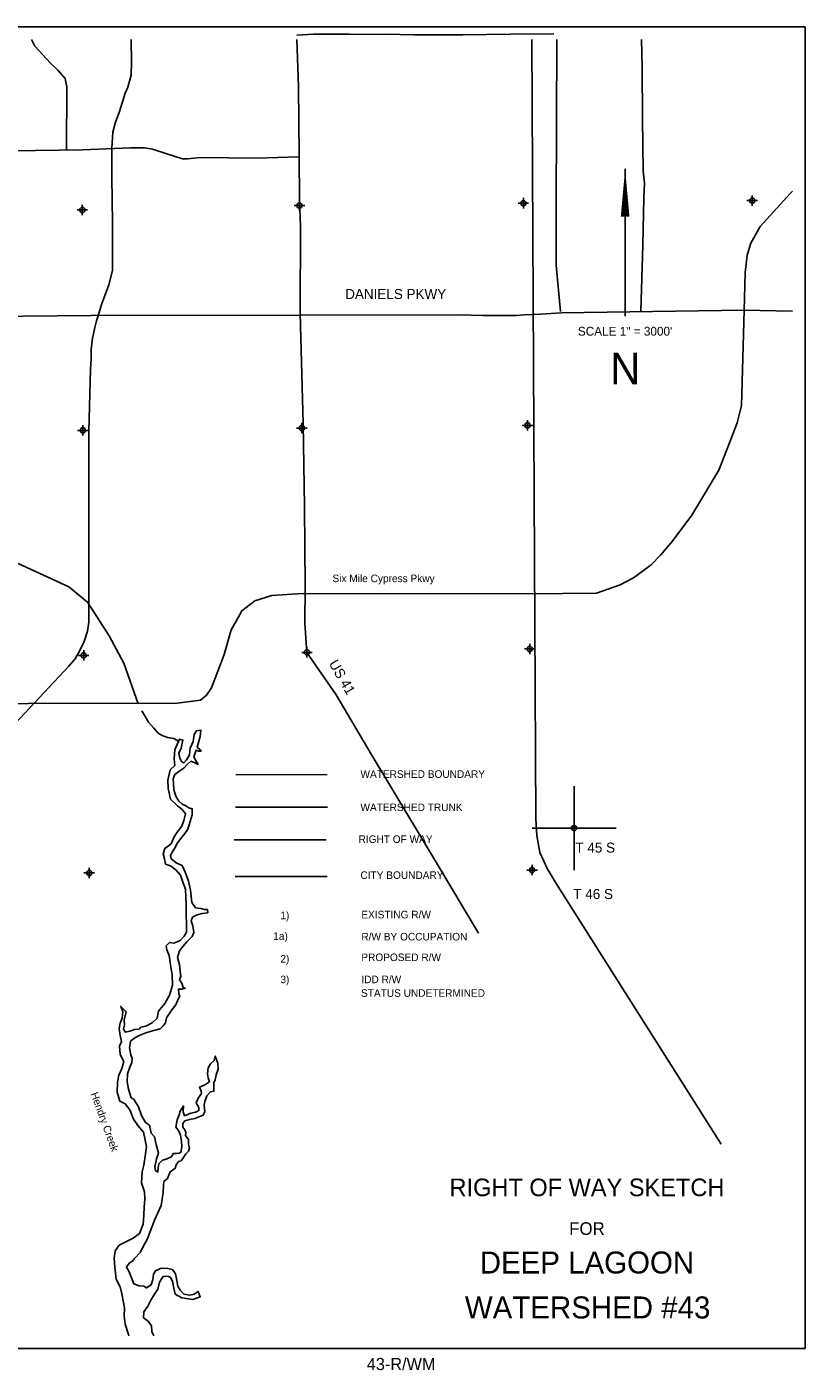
# Model space of a CAD drawing. Extents: x 178985 to 226985, y 779907 to 812668.
# Tile 3 of 3: x 208435 to 226985, y 779907 to 811994. Entities that reach past the tile are written whole.
import ezdxf
from ezdxf.enums import TextEntityAlignment as Align

# ---------------------------------------------------------------- set-up
doc = ezdxf.new("R2010")
doc.units = 0
doc.header["$LTSCALE"] = 800
doc.header["$PDMODE"] = 34
doc.header["$PDSIZE"] = 125
for name, pattern in [('DASHED', [0]), ('PHANTOM', [0]), ('STREAM', [0])]:
    doc.linetypes.add(name, pattern=pattern)
doc.layers.get('0').update_dxf_attribs({"linetype": 'CONTINUOUS'})
for name, color, linetype in [('BORDER', 1, 'CONTINUOUS'), ('CITY', 14, 'DASHED'), ('MAJROADS', 9, 'CONTINUOUS'), ('ROW', 6, 'PHANTOM'), ('RR', 13, 'CONTINUOUS'), ('SEC', 2, 'CONTINUOUS'), ('TEXT', 7, 'CONTINUOUS'), ('TRUNKS', 5, 'STREAM'), ('WATER', 4, 'CONTINUOUS'), ('WSHEDS', 3, 'CONTINUOUS')]:
    doc.layers.add(name, color=color, linetype=linetype)

# ---------------------------------------------------------------- blocks, each defined once
blk = doc.blocks.new('TICK')
at = {"color": 0}
for points in [[(500, 0), (500, 1000)], [(0, 500), (1000, 500)]]:
    blk.add_lwpolyline(points, dxfattribs=at)
blk.add_point((500, 500), dxfattribs=at)

msp = doc.modelspace()

# ---------------------------------------------------------------- linework, layer by layer
at = {"layer": 'BORDER', "color": 0}
msp.add_lwpolyline([(178984.653, 780493.672), (178984.653, 811993.672), (226984.653, 811993.672), (226984.653, 780493.672)], close=True, dxfattribs=at)
at = {"layer": 'CITY', "color": 0}
msp.add_lwpolyline([(213397.968, 791745.739), (215592.475, 791745.739)], dxfattribs=at)
at = {"layer": 'MAJROADS', "color": 0}
for points in [[(214868.094, 811794.729), (215269.863, 811823.548), (216124.534, 811817.241), (216476.457, 811814.644), (216987.646, 811819.251), (217657.914, 811805.926), (218822.674, 811805.71), (219954.041, 811822.5), (220993.176, 811831.591)], [(210916.874, 811693.672), (210925.022, 811157.678), (210915.83, 810843.996), (210840.997, 810560.961), (210777.561, 810415.712), (210641.188, 809977.416), (210534.422, 809698.704), (210482.304, 809487.387), (210462.427, 809105.862), (210461.315, 808408.372), (210478.315, 807330.968), (210473.403, 806193.948), (210452.523, 806089.031), (210384.281, 805844.709), (210210.746, 805380.163), (210162.324, 805210.012), (210096.321, 804989.696), (210050.107, 804830.455), (210001.481, 804572.989), (209965.931, 804306.762), (209969.754, 804075.368), (209953.906, 803833.106), (209906.786, 802355.409), (209907.155, 799718.493), (209907.045, 797808.477), (209882.517, 797588.064), (209803.366, 797345.95), (209698.082, 797130.092), (209588.473, 796931.707), (209433.086, 796759.624), (207432.94, 794627.275)], [(208540.558, 811693.672), (208622.494, 811532.892), (208998.09, 811127.351), (209174.315, 810965.67), (209348.175, 810768.038), (209388.105, 810567.774), (209376.827, 809068.96)], [(214871.467, 811693.672), (214909.213, 810562.71), (214922.208, 808928.708), (214930.996, 807856.131), (214960.028, 807252.627), (214944.587, 805174.749), (215017.202, 802543.203), (215052.78, 800565.494), (215063.72, 798655), (215057.245, 797783.632), (215109.831, 797086.633), (215807.054, 796077.122), (216642.827, 794663.24), (217040.078, 793998.346), (218198.816, 792070.944), (219195.702, 790391.456)], [(221066.639, 811693.672), (221052.917, 807738.832), (221048.409, 806315.895), (221153.031, 805207.62)], [(223086.039, 811693.672), (223098.902, 811028.372), (223106.695, 809813.275), (223122.558, 808556.221), (223153.972, 808271.084), (223142.996, 807919.223), (223117.89, 806788.165), (223072.811, 805221.516)], [(207179.497, 809031.513), (208637.526, 809045.639), (209760.419, 809062.296), (210900.322, 809112.34), (211235.458, 809109.809), (211427.971, 809083.218), (211770.662, 808971.705), (212146.803, 808851.561), (212264.101, 808850.675), (212565.976, 808881.911), (213914.832, 808863.346), (214920.555, 808897.645)], [(226684.653, 808077.774), (226631.836, 808023.732), (225916.35, 807239.589), (225690.398, 806836.181), (225607.591, 806555.227), (225553.376, 806138.078), (225532.16, 805232.941), (225465.122, 802969.242), (225362.966, 802554.581), (225202.653, 802120.526), (224929.804, 801429.802), (224287.344, 800359.119), (223815.269, 799730.383), (223538.092, 799399.446), (223311.913, 799169.917), (222897.073, 798862.368), (222575.603, 798695.765), (222011.986, 798497.655), (220400.978, 798482.096), (215004.927, 798491.121), (214270.936, 798440.643), (213863.945, 798314.883), (213559.748, 798078.155), (213419.315, 797829.765), (213301.292, 797623.116), (213139.371, 797031.19), (212837.546, 796242.832), (212717.83, 796066.179), (212568.75, 795949.783), (212018.365, 795873.45), (208460.828, 795865.737), (204509.492, 795850.046)], [(226684.653, 805214.727), (225526.246, 805240.996), (221174.728, 805179.419), (220680.725, 805144.482), (220294.878, 805132.425), (220102.811, 805112.398), (219301.446, 805118.567), (218736.011, 805134.322), (214974.581, 805122.691), (209970.086, 805115.735), (201018.037, 805029.933)]]:
    msp.add_lwpolyline(points, dxfattribs=at)
at = {"layer": 'ROW', "color": 0}
msp.add_lwpolyline([(213378.663, 792618.053), (215568.592, 792618.053)], dxfattribs=at)
at = {"layer": 'RR', "color": 0}
msp.add_lwpolyline([(220472.185, 811693.672), (220564.345, 793119.149), (220592.087, 792723.164), (220663.817, 792315.151), (220835.557, 791935.071), (221047.309, 791578.963), (224986.426, 785365.83)], dxfattribs=at)
at = {"layer": 'SEC', "color": 0}
for p in [(225725.103, 807854.132), (209754.46, 807630.681), (214932.951, 807736.672), (220270.356, 807791.531), (209767.882, 802377.285), (214987.992, 802432.78), (220367.334, 802495.79), (209789.091, 797014.927), (215109.831, 797086.633), (220422.238, 797166.763), (209920.172, 791827.921), (220477.46, 791896.384)]:
    msp.add_point(p, dxfattribs=at)
at = {"layer": 'TEXT', "color": 0}
msp.add_line((222694.697, 808607.96), (222694.697, 805095.951), dxfattribs=at)
msp.add_lwpolyline([(222694.697, 808607.96, 0, 208.125, 0), (222694.697, 807470.387, 208.125, 208.125, 0)], format="xyseb", dxfattribs=at)
at = {"layer": 'TRUNKS', "color": 0}
for points in [[(211086.898, 795857.059), (210747.553, 796825.199), (210396.004, 797477.372), (209880.57, 798285.639), (209436.839, 798645.897), (206609.91, 799939.621), (205394.909, 800444.663)], [(211172.702, 795690.395), (211330.113, 795421.974), (211463.411, 795275.798), (211566.116, 795162.348), (211662.228, 795103.475), (211782.349, 795053.354), (211878.427, 795038.147), (211937.381, 795031.644), (211991.986, 795003.304), (212053.155, 794957.504)], [(213404.063, 793395.963), (215598.417, 793395.963)]]:
    msp.add_lwpolyline(points, dxfattribs=at)
at = {"layer": 'WATER', "color": 0}
msp.add_lwpolyline([(211456.461, 780793.672), (211414.162, 780898.351), (211406.671, 781032.365), (211323.664, 781141.757), (211215.374, 781226.197), (211224.683, 781368.473), (211317.661, 781501.825), (211385.578, 781643.715), (211478.611, 781785.44), (211554.789, 781910.53), (211597.753, 782077.702), (211682.359, 782211.109), (211791.256, 782218.765), (211858.014, 782184.835), (211907.698, 782100.78), (211940.085, 781933.112), (211972.637, 781790.56), (212131.107, 781697.417), (212390.431, 781662.219), (212566.692, 781728.04), (212517.284, 781853.957), (212424.747, 781787.584), (212315.74, 781763.183), (212173.575, 781789.238), (212090.457, 781881.885), (212032.512, 781982.74), (212008.277, 782116.863), (211975.834, 782276.159), (211901.144, 782377.124), (211792.468, 782402.958), (211633.392, 782404.005), (211499.048, 782346.28), (211448.263, 782262.887), (211439.064, 782137.356), (211396.375, 782012.045), (211287.038, 781937.41), (211220.334, 781979.713), (211111.548, 781988.802), (210986.238, 782031.491), (210945.092, 782140.608), (210862.636, 782333.724), (210804.69, 782434.578), (210880.703, 782534.551), (210947.958, 782575.972), (210990.206, 782634.304), (211141.956, 782792.387), (211209.817, 782925.904), (211303.016, 783092.746), (211371.263, 783284.87), (211473.495, 783552.126), (211634.885, 783902.719), (211660.995, 784053.257), (211678.842, 784220.595), (211688.261, 784379.615), (211697.24, 784471.657), (211789.832, 784546.402), (211849.486, 784705.092), (211899.941, 784738.251), (211967.251, 784788.044), (211992.919, 784871.603), (212052.022, 784946.569), (212110.739, 784962.928), (212152.987, 785021.259), (212220.683, 785129.659), (212288.103, 785196.197), (212313.716, 785271.384), (212289.205, 785363.645), (212289.921, 785472.486), (212248.445, 785531.369), (212215.231, 785573.451), (212224.045, 785640.375), (212199.368, 785707.52), (212149.52, 785766.457), (212150.126, 785858.554), (212200.746, 785916.83), (212309.808, 785949.603), (212435.559, 785973.893), (212553.103, 786023.356), (212637.048, 786056.295), (212679.461, 786139.743), (212663.708, 786290.556), (212672.687, 786382.598), (212723.803, 786516.225), (212808.133, 786607.771), (212891.967, 786623.964), (212892.574, 786716.061), (212893.29, 786824.902), (212918.903, 786900.088), (212944.792, 787017.136), (212995.908, 787150.764), (212988.473, 787293.15), (212922.596, 787461.039), (212896.817, 787360.735), (212812.542, 787277.562), (212753.329, 787185.852), (212735.648, 787043.631), (212751.731, 786943.052), (212784.614, 786850.735), (212717.304, 786800.942), (212658.477, 786767.838), (212549.305, 786718.32), (212590.561, 786625.948), (212598.548, 786567.286), (212514.107, 786458.996), (212471.529, 786350.431), (212529.419, 786241.204), (212528.923, 786165.852), (212453.296, 786124.486), (212344.289, 786100.086), (212193.2, 786042.471), (212160.317, 786134.788), (212169.626, 786277.063), (212085.076, 786152.028), (212067.725, 786060.042), (212016.719, 785943.159), (211982.072, 785767.56), (212048.555, 785691.767), (212098.018, 785574.223), (212122.198, 785431.727), (212129.689, 785297.713), (212103.745, 785172.293), (212061.717, 785147.451), (211994.683, 785139.519), (211919.331, 785140.015), (211885.401, 785073.257), (211826.574, 785040.153), (211751.002, 785007.159), (211667.112, 784982.593), (211582.782, 784891.048), (211565.431, 784799.062), (211556.397, 784698.648), (211498.011, 784732.524), (211481.872, 784824.73), (211507.706, 784933.406), (211525.002, 785017.02), (211567.746, 785150.703), (211518.834, 785351.971), (211478.185, 785536.439), (211395.067, 785629.087), (211354.417, 785813.555), (211262.762, 785881.14), (211163.395, 786049.25), (211097.739, 786250.628), (210981.738, 786435.593), (210923.352, 786469.468), (210857.695, 786670.846), (210825.363, 786846.887), (210835.003, 787039.397), (210886.285, 787198.142), (210937.235, 787306.653), (210946.269, 787407.066), (210913.331, 787491.011), (210880.943, 787658.679), (210907.108, 787817.589), (211008.128, 787900.652), (211108.927, 787950.225), (211268.444, 788016.157), (211427.85, 788065.344), (211612.373, 788114.366), (211688.221, 788189.222), (211738.896, 788255.87), (211764.785, 788372.918), (211824.053, 788473.001), (211891.639, 788564.657), (211984.507, 788681.264), (212044.05, 788823.209), (212077.926, 788881.596), (212053.249, 788948.74), (212045.593, 789057.636), (212129.317, 789057.085), (212204.834, 789081.706), (212163.083, 789098.727), (212130.254, 789199.416), (212072.199, 789283.526), (212106.239, 789367.029), (212090.266, 789484.353), (212074.513, 789635.166), (212025.436, 789811.317), (212068.346, 789970.117), (212152.786, 790078.408), (212245.599, 790186.642), (212372.012, 790311.402), (212414.535, 790411.595), (212390.465, 790570.836), (212349.375, 790688.325), (212383.415, 790771.828), (212492.642, 790829.719), (212610.076, 790862.437), (212744.145, 790878.3), (212736.268, 790953.706), (212669.289, 790954.147), (212577.358, 790979.871), (212451.883, 790997.442), (212368.985, 791123.579), (212353.233, 791274.393), (212337.425, 791416.834), (212288.623, 791634.847), (212247.478, 791743.964), (212206.277, 791844.708), (212131.973, 792004.279), (212006.772, 792063.713), (211873.475, 792165.064), (211857.227, 792240.525), (211899.64, 792323.974), (211950.425, 792407.367), (212026.714, 792549.202), (212102.727, 792649.175), (212195.595, 792765.782), (212271.663, 792874.127), (212323.11, 793057.989), (212374.391, 793216.734), (212375.328, 793359.065), (212291.714, 793376.361), (212225.066, 793427.036), (212133.245, 793469.504), (212058.335, 793536.979), (211983.755, 793654.689), (211934.512, 793805.723), (211927.132, 793956.481), (211919.531, 794073.75), (211962.054, 794173.943), (212054.647, 794248.688), (212172.356, 794323.268), (212256.687, 794414.814), (212340.907, 794489.614), (212441.155, 794455.463), (212516.231, 794413.105), (212458.23, 794505.587), (212416.975, 794597.959), (212425.623, 794639.766), (212468.256, 794756.704), (212535.07, 794731.146), (212585.304, 794730.815), (212560.463, 794772.843), (212493.814, 794823.518), (212528.076, 794940.511), (212562.502, 795082.621), (212580.239, 795233.214), (212479.66, 795217.131), (212420.447, 795125.42), (212394.227, 794958.138), (212326.201, 794799.503), (212308.409, 794640.538), (212240.658, 794523.765), (212173.183, 794448.854), (212123.169, 794482.675), (212081.858, 794566.674), (212057.513, 794684.053), (212108.519, 794800.936), (212151.648, 794993.226), (212068.09, 795018.894), (212042.476, 794943.708), (211957.54, 794760.066), (211947.79, 794550.811), (211963.487, 794391.625), (211845.557, 794283.556), (211793.725, 794041.087), (211800.774, 793840.094), (211857.728, 793588.537), (212024.128, 793428.359), (212140.736, 793335.491), (212215.426, 793234.526), (212172.517, 793075.726), (212129.773, 792942.043), (212019.995, 792800.429), (211943.927, 792692.084), (211875.845, 792525.077), (211724.371, 792408.855), (211681.682, 792283.545), (211714.4, 792166.111), (211738.69, 792040.359), (211855.628, 791997.726), (211980.608, 791904.803), (212038.774, 791837.438), (212096.995, 791778.445), (212162.707, 791585.439), (212212.004, 791442.778), (212219.054, 791241.785), (212234.806, 791090.972), (212233.208, 790848.172), (212239.872, 790588.573), (212238.715, 790412.752), (212179.502, 790321.042), (212086.744, 790221.179), (211935.6, 790155.192), (211835.241, 790172.598), (211750.966, 790089.425), (211767.105, 789997.219), (211824.83, 789862.875), (211856.831, 789636.599), (211897.15, 789401.897), (211903.869, 789150.67), (211835.347, 788916.683), (211725.183, 788716.462), (211573.267, 788533.262), (211538.675, 788366.034), (211420.745, 788257.965), (211269.491, 788175.233), (211152.112, 788150.887), (211109.919, 788100.928), (211001.023, 788093.272), (210891.961, 788060.499), (210782.955, 788036.098), (210733.161, 788103.408), (210758.94, 788203.712), (210751.339, 788320.98), (210802.896, 788521.587), (210669.764, 788648.055), (210719.172, 788522.138), (210701.38, 788363.173), (210658.747, 788246.235), (210632.803, 788120.814), (210656.818, 787953.201), (210689.37, 787810.65), (210638.419, 787702.139), (210653.842, 787501.092), (210744.836, 787333.037), (210693.499, 787165.92), (210625.473, 787007.286), (210590.881, 786840.058), (210589.338, 786605.631), (210646.511, 786387.563), (210780.084, 786328.074), (210887.988, 786185.027), (210978.596, 785958.366), (211078.073, 785807.001), (211210.984, 785647.044), (211284.131, 785311.652), (211257.471, 785077.39), (211222.549, 784859.928), (211179.639, 784701.128), (211169.558, 784441.639), (211235.105, 784223.516), (211242.375, 784056.013), (211232.79, 783871.875), (211223.095, 783670.993), (211204.917, 783453.421), (211119.76, 783236.289), (210968.285, 783120.068), (210791.914, 783037.501), (210632.287, 782954.825), (210539.309, 782821.472), (210513.034, 782645.817), (210528.346, 782428.025), (210559.962, 782143.143), (210659.273, 781966.661), (210700.033, 781798.938), (210764.808, 781463.601), (210755.113, 781262.718), (210778.962, 781069.988), (210852.715, 780826.692), (210862.796, 780793.672)], dxfattribs=at)
at = {"layer": 'WSHEDS', "color": 0, "const_width": 30}
msp.add_lwpolyline([(213407.503, 794168.31), (215592.658, 794168.31)], dxfattribs=at)

# ---------------------------------------------------------------- block references
at = {"color": 0, "xscale": 2, "yscale": 2, "zscale": 2}
msp.add_blockref('TICK', (220477.46, 791896.384), dxfattribs=at)

# ---------------------------------------------------------------- texts
at = {"layer": 'MAJROADS', "color": 0}
for s, height, p in [('DANIELS PKWY', 240, (216022.083, 805507.836)), ('Six Mile Cypress Pkwy', 180, (215719.205, 798759.382))]:
    msp.add_text(s, height=height, dxfattribs=at).set_placement(p)
msp.add_text('US 41', height=240, rotation=300, dxfattribs=at).set_placement((215623.315, 796821.036))
at = {"layer": 'TEXT', "color": 0}
for s, height, p in [('SCALE 1" = 3000\'', 209.79, (222693.899, 804635.072)), ('N', 749.25, (222698.394, 803478.247)), ('RIGHT OF WAY SKETCH', 420, (221784.875, 784123.46)), ('FOR', 300, (221784.875, 783201.742)), ('DEEP LAGOON', 525, (221784.875, 782280.025)), ('WATERSHED #43', 525, (221801.255, 781208.89)), ('43-R/WM', 290, (217355.898, 779978.099))]:
    msp.add_text(s, height=height, dxfattribs=at).set_placement(p, align=Align.CENTER)
for s, height, p in [('WATERSHED BOUNDARY', 180, (216385.807, 794094.896)), ('WATERSHED TRUNK', 180, (216385.807, 793302.845)), ('RIGHT OF WAY', 180, (216340.529, 792544.002)), ('T 45 S', 240, (221509.474, 792311.793)), ('CITY BOUNDARY', 180, (216385.312, 791685.832)), ('T 46 S', 240, (221460.595, 791206.351)), ('EXISTING R/W', 180, (216406.774, 790745.907)), ('1)', 180, (214476.801, 790724.987)), ('1a)', 180, (214306.842, 790233.558)), ('R/W BY OCCUPATION', 180, (216406.774, 790219.174)), ('2)', 180, (214476.801, 789692.13)), ('PROPOSED R/W', 180, (216406.774, 789727.745)), ('3)', 180, (214476.801, 789200.701)), ('IDD R/W ', 180, (216406.774, 789200.701)), ('STATUS UNDETERMINED', 180, (216399.384, 788875.562))]:
    msp.add_text(s, height=height, dxfattribs=at).set_placement(p)
at = {"layer": 'WATER', "color": 0}
msp.add_text('Hendry Creek', height=180, rotation=290, dxfattribs=at).set_placement((209950.323, 786564.626))

doc.saveas('drawing.dxf')
